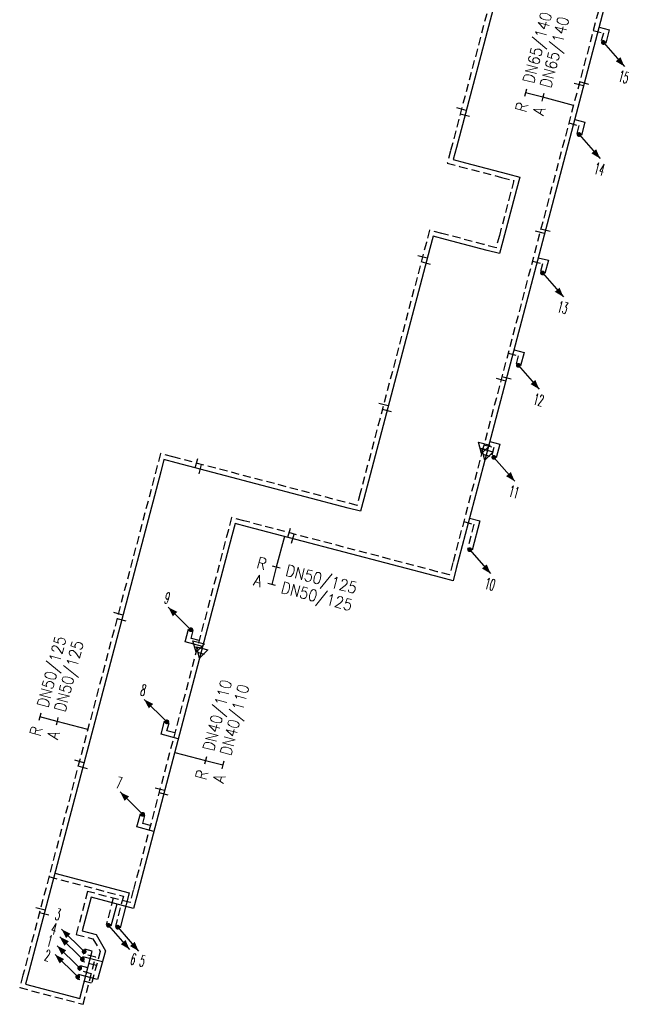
# Model space of a CAD drawing. Header units: millimetres. Extents: x 0 to 118212815, y 0 to 488348790.
# Tile 132 of 143: x 117557782 to 117605738, y 487787127 to 487864536. Entities that reach past the tile are written whole.
import ezdxf
from ezdxf.enums import TextEntityAlignment as Align

# ---------------------------------------------------------------- set-up
doc = ezdxf.new("R2010")
doc.units = ezdxf.units.MM
doc.header["$LTSCALE"] = 200
doc.linetypes.add('HIDDEN2', pattern=[4.7625, 3.175, -1.5875])
for name, color, linetype in [('WW-C-mof', 7, 'Continuous'), ('WW-C-stijgstrang', 7, 'Continuous'), ('WW-C-VERLOOP', 7, 'Continuous'), ('WW-I-diam', 7, 'Continuous'), ('WW-L-aanvoer', 3, 'Continuous'), ('WW-L-retour', 3, 'HIDDEN2')]:
    doc.layers.add(name, color=color, linetype=linetype)
doc.styles.add('DIN17', font='ROMANS.SHX', dxfattribs={"width": 0.9})

# ---------------------------------------------------------------- blocks, each defined once
blk = doc.blocks.new('LR-VERL')
at = {"color": 0, "linetype": 'ByBlock', "lineweight": -2}
blk.add_lwpolyline([(1.08, 0), (-1.08, -1.25), (-1.08, 1.25)], close=True, dxfattribs=at)
blk = doc.blocks.new('LR-mof')
at = {"color": 0, "linetype": 'ByBlock', "lineweight": -2}
blk.add_line((0, -0.75), (0, 0.75), dxfattribs=at)
blk = doc.blocks.new('LR-styg')
at = {"color": 0, "lineweight": -3}
blk.add_line((0, 0), (2.5, 4.33), dxfattribs=at)
at = {"color": 0, "lineweight": -3, "const_width": 0.375}
blk.add_lwpolyline([(-0.19, 0, 1), (0.19, 0, 1)], format="xyb", close=True, dxfattribs=at)
at = {"color": 0, "lineweight": -3}
blk.add_solid([(2.5, 4.33), (1.32, 3.28), (2.18, 2.78)], dxfattribs=at)
at = {"color": 7, "linetype": 'ByBlock', "lineweight": -2, "style": 'DIN17', "width": 0.5}
blk.add_attdef('*1', text='', height=1.8, dxfattribs=at).set_placement((0, -2.5), align=Align.MIDDLE)
blk = doc.blocks.new('LR-DIAO2')
at = {"color": 0, "lineweight": -3}
blk.add_line((0, 0), (0, -5), dxfattribs=at)
at = {"color": 0, "linetype": 'Continuous', "lineweight": -3}
blk.add_line((0, -5), (0, -7.8), dxfattribs=at)
at = {"color": 0, "lineweight": -3}
for points in [[(0.61, -5), (0, -5), (-0.61, -5)], [(0.61, -7.8), (0, -7.8), (-0.61, -7.8)]]:
    blk.add_lwpolyline(points, dxfattribs=at)
at = {"color": 1, "lineweight": -3, "style": 'DIN17', "width": 0.9}
for tag, p in [('*1', (-1.61, -5)), ('*2', (-1.61, -7.78))]:
    blk.add_attdef(tag, text='', height=1.8, dxfattribs=at).set_placement(p, align=Align.MIDDLE_RIGHT)
for tag, p in [('*11', (1.61, -5)), ('*12', (1.61, -7.8))]:
    blk.add_attdef(tag, text='', height=1.8, dxfattribs=at).set_placement(p, align=Align.MIDDLE_LEFT)
blk = doc.blocks.new('LR-DIAB2')
at = {"color": 0, "linetype": 'Continuous', "lineweight": -3}
blk.add_line((0, 5), (0, 7.8), dxfattribs=at)
at = {"color": 0, "lineweight": -3}
blk.add_line((0, 0), (0, 5), dxfattribs=at)
for points in [[(0.61, 7.8), (0, 7.8), (-0.61, 7.8)], [(0.61, 5), (0, 5), (-0.61, 5)]]:
    blk.add_lwpolyline(points, dxfattribs=at)
at = {"color": 1, "lineweight": -3, "style": 'DIN17', "width": 0.9}
for tag, p in [('*1', (-1.61, 7.8)), ('*2', (-1.61, 5.02))]:
    blk.add_attdef(tag, text='', height=1.8, dxfattribs=at).set_placement(p, align=Align.MIDDLE_RIGHT)
for tag, p in [('*11', (1.61, 7.8)), ('*12', (1.61, 5))]:
    blk.add_attdef(tag, text='', height=1.8, dxfattribs=at).set_placement(p, align=Align.MIDDLE_LEFT)

msp = doc.modelspace()

# ---------------------------------------------------------------- linework, layer by layer
at = {"layer": 'WW-L-aanvoer'}
for p, q in [((117598612, 487879272), (117592085, 487854499)), ((117604955, 487870271), (117594422, 487830297)), ((117603291, 487863956), (117604089, 487863746)), ((117604089, 487863746), (117603813, 487862696)), ((117601375, 487856686), (117602171, 487856476)), ((117602171, 487856476), (117601903, 487855459)), ((117592085, 487854499), (117591830, 487853532)), ((117591830, 487853532), (117592797, 487853277)), ((117592797, 487853277), (117596089, 487852410)), ((117596089, 487852410), (117597056, 487852155)), ((117597056, 487852155), (117596802, 487851188)), ((117596802, 487851188), (117595727, 487847111)), ((117590246, 487847521), (117589992, 487846554)), ((117591213, 487847266), (117590246, 487847521)), ((117589992, 487846554), (117584801, 487826856)), ((117594506, 487846399), (117591213, 487847266)), ((117595727, 487847111), (117595473, 487846144)), ((117595473, 487846144), (117594506, 487846399)), ((117598514, 487845826), (117599303, 487845618)), ((117599303, 487845618), (117599028, 487844573)), ((117596605, 487838582), (117597404, 487838372)), ((117597404, 487838372), (117597125, 487837316)), ((117594707, 487831379), (117595488, 487831173)), ((117595488, 487831173), (117595200, 487830080)), ((117594422, 487830297), (117592074, 487821385)), ((117569113, 487829956), (117568858, 487828989)), ((117570080, 487829701), (117569113, 487829956)), ((117583580, 487826144), (117570080, 487829701)), ((117568858, 487828989), (117558501, 487789680)), ((117584801, 487826856), (117584547, 487825889)), ((117584547, 487825889), (117583580, 487826144)), ((117574695, 487824930), (117574440, 487823963)), ((117575662, 487824675), (117574695, 487824930)), ((117593117, 487825344), (117593918, 487825133)), ((117593918, 487825133), (117593309, 487822821)), ((117590852, 487820673), (117575662, 487824675)), ((117574440, 487823963), (117572007, 487814729)), ((117592074, 487821385), (117591819, 487820418)), ((117591819, 487820418), (117590852, 487820673)), ((117570775, 487815628), (117571039, 487816628)), ((117572149, 487815266), (117570775, 487815628)), ((117572007, 487814729), (117566974, 487795629)), ((117568885, 487808355), (117569155, 487809383)), ((117570234, 487807999), (117568885, 487808355)), ((117566983, 487801073), (117567256, 487802108)), ((117568316, 487800722), (117566983, 487801073)), ((117560544, 487797437), (117566388, 487795897)), ((117563383, 487795541), (117562686, 487792895)), ((117566720, 487794662), (117563383, 487795541)), ((117566388, 487795897), (117565662, 487793143)), ((117566974, 487795629), (117566720, 487794662)), ((117565397, 487795010), (117564942, 487793282)), ((117562686, 487792895), (117563783, 487792606)), ((117563783, 487792606), (117564522, 487791342)), ((117562502, 487787592), (117563478, 487791296)), ((117564275, 487790458), (117562752, 487790859)), ((117563478, 487791296), (117562892, 487791451)), ((117564522, 487791342), (117563894, 487789066)), ((117563136, 487789998), (117562545, 487790154)), ((117558501, 487789680), (117558246, 487788713)), ((117563894, 487789066), (117562386, 487789463)), ((117558246, 487788713), (117562502, 487787592))]:
    msp.add_line(p, q, dxfattribs=at)
at = {"layer": 'WW-L-retour'}
for p, q in [((117598342, 487879736), (117591621, 487854229)), ((117604685, 487870739), (117594166, 487830816)), ((117602827, 487863686), (117603625, 487863475)), ((117603625, 487863475), (117603445, 487862793)), ((117600911, 487856415), (117601707, 487856206)), ((117601707, 487856206), (117601536, 487855556)), ((117591621, 487854229), (117591366, 487853262)), ((117591366, 487853262), (117592333, 487853007)), ((117592333, 487853007), (117595625, 487852139)), ((117595625, 487852139), (117596592, 487851884)), ((117596592, 487851884), (117596337, 487850917)), ((117596337, 487850917), (117595457, 487847575)), ((117589976, 487847986), (117589721, 487847019)), ((117590943, 487847731), (117589976, 487847986)), ((117594235, 487846863), (117590943, 487847731)), ((117595457, 487847575), (117595202, 487846608)), ((117589721, 487847019), (117584531, 487827321)), ((117595202, 487846608), (117594235, 487846863)), ((117598050, 487845555), (117598839, 487845348)), ((117598839, 487845348), (117598660, 487844670)), ((117596141, 487838311), (117596939, 487838101)), ((117596939, 487838101), (117596758, 487837413)), ((117594243, 487831108), (117595024, 487830902)), ((117568842, 487830420), (117568587, 487829453)), ((117569809, 487830165), (117568842, 487830420)), ((117594166, 487830816), (117591803, 487821849)), ((117595024, 487830902), (117594833, 487830177)), ((117583309, 487826608), (117569809, 487830165)), ((117568587, 487829453), (117558036, 487789409)), ((117584531, 487827321), (117584276, 487826354)), ((117584276, 487826354), (117583309, 487826608)), ((117574424, 487825394), (117574170, 487824427)), ((117575391, 487825139), (117574424, 487825394)), ((117590582, 487821137), (117575391, 487825139)), ((117592653, 487825073), (117593453, 487824862)), ((117593453, 487824862), (117592941, 487822918)), ((117574170, 487824427), (117571737, 487815194)), ((117591803, 487821849), (117591549, 487820882)), ((117591549, 487820882), (117590582, 487821137)), ((117571240, 487815898), (117571406, 487816531)), ((117571878, 487815730), (117571240, 487815898)), ((117571737, 487815194), (117566704, 487796093)), ((117569349, 487808625), (117569523, 487809286)), ((117569963, 487808464), (117569349, 487808625)), ((117567447, 487801344), (117567623, 487802011)), ((117568046, 487801186), (117567447, 487801344)), ((117560080, 487797166), (117565923, 487795626)), ((117563112, 487796005), (117562221, 487792624)), ((117566449, 487795126), (117563112, 487796005)), ((117565127, 487795474), (117564575, 487793379)), ((117565923, 487795626), (117565294, 487793240)), ((117566704, 487796093), (117566449, 487795126)), ((117562221, 487792624), (117563534, 487792279)), ((117563534, 487792279), (117564113, 487791289)), ((117562773, 487787127), (117563749, 487790832)), ((117563749, 487790832), (117562795, 487791083)), ((117564113, 487791289), (117563425, 487788797)), ((117563811, 487790187), (117562655, 487790491)), ((117558036, 487789409), (117557782, 487788442)), ((117563407, 487789534), (117562448, 487789786)), ((117563425, 487788797), (117562289, 487789096)), ((117557782, 487788442), (117562773, 487787127))]:
    msp.add_line(p, q, dxfattribs=at)

# ---------------------------------------------------------------- block references
at = {"layer": 'WW-C-mof', "linetype": 'Continuous', "xscale": 500.0000000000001, "yscale": 500.0000000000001, "zscale": 500.0000000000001}
for p, rotation in [((117601704, 487859426), 75.23880000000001), ((117602130, 487859549), 75.23880000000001), ((117592484, 487857504), 75.23880000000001), ((117592748, 487857016), 75.23880000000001), ((117599081, 487847978), 75.23880000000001), ((117598648, 487847826), 75.23880000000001), ((117589423, 487845887), 75.23880000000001), ((117589686, 487845394), 75.23880000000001), ((117596023, 487836372), 75.23880000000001), ((117595591, 487836223), 75.23880000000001), ((117586360, 487834262), 75.23880000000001), ((117586632, 487833804), 75.23880000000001), ((117571668, 487829676), 345.2388), ((117571960, 487829206), 345.2388), ((117578946, 487824203), 345.2388), ((117579237, 487823733), 345.2388), ((117565525, 487817829), 75.23880000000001), ((117565790, 487817344), 75.23880000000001), ((117562465, 487806216), 75.23880000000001), ((117562733, 487805743), 75.23880000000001), ((117568795, 487804030), 75.23880000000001), ((117569089, 487803655), 75.23880000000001), ((117559410, 487794622), 75.23880000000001), ((117559698, 487794223), 75.23880000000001)]:
    msp.add_blockref('LR-mof', p, dxfattribs=dict(at, rotation=rotation))
at = {"layer": 'WW-C-mof', "xscale": 375.0000000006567, "yscale": 375.0000000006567, "zscale": 375.0000000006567, "rotation": 255.238799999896}
for p in [(117594166, 487830816), (117594422, 487830297), (117571737, 487815194), (117572007, 487814729)]:
    msp.add_blockref('LR-mof', p, dxfattribs=at)
at = {"layer": 'WW-C-stijgstrang', "linetype": 'Continuous'}
ref = msp.add_blockref('LR-styg', (117603629, 487862745), dxfattribs=dict(at, xscale=499.9999999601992, yscale=499.9999999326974, zscale=500, rotation=251.1615287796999))
ref.add_attrib('*1', '15', dxfattribs={"layer": '0', "color": 7, "linetype": 'ByBlock', "lineweight": -2, "height": 900, "rotation": 345.23882, "style": 'DIN17', "width": 0.5}).set_placement((117605227, 487860031), align=Align.MIDDLE)
ref = msp.add_blockref('LR-styg', (117601720, 487855507), dxfattribs=dict(at, xscale=499.9999999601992, yscale=499.9999999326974, zscale=500, rotation=251.1615287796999))
ref.add_attrib('*1', '14', dxfattribs={"layer": '0', "color": 7, "linetype": 'ByBlock', "lineweight": -2, "height": 900, "rotation": 345.23882, "style": 'DIN17', "width": 0.5}).set_placement((117603318, 487852794), align=Align.MIDDLE)
ref = msp.add_blockref('LR-styg', (117598844, 487844622), dxfattribs=dict(at, xscale=499.9999999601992, yscale=499.9999999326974, zscale=500, rotation=251.1615287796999))
ref.add_attrib('*1', '13', dxfattribs={"layer": '0', "color": 7, "linetype": 'ByBlock', "lineweight": -2, "height": 900, "rotation": 345.23882, "style": 'DIN17', "width": 0.5}).set_placement((117600442, 487841908), align=Align.MIDDLE)
ref = msp.add_blockref('LR-styg', (117596942, 487837365), dxfattribs=dict(at, xscale=499.9999999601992, yscale=499.9999999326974, zscale=500, rotation=251.1615287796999))
ref.add_attrib('*1', '12', dxfattribs={"layer": '0', "color": 7, "linetype": 'ByBlock', "lineweight": -2, "height": 900, "rotation": 345.23882, "style": 'DIN17', "width": 0.5}).set_placement((117598540, 487834651), align=Align.MIDDLE)
ref = msp.add_blockref('LR-styg', (117595017, 487830128), dxfattribs=dict(at, xscale=499.9999999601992, yscale=499.9999999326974, zscale=500, rotation=251.1615287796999))
ref.add_attrib('*1', '11', dxfattribs={"layer": '0', "color": 7, "linetype": 'ByBlock', "lineweight": -2, "height": 900, "rotation": 345.23882, "style": 'DIN17', "width": 0.5}).set_placement((117596615, 487827415), align=Align.MIDDLE)
ref = msp.add_blockref('LR-styg', (117593125, 487822869), dxfattribs=dict(at, xscale=499.9999999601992, yscale=499.9999999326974, zscale=500, rotation=251.1615287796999))
ref.add_attrib('*1', '10', dxfattribs={"layer": '0', "color": 7, "linetype": 'ByBlock', "lineweight": -2, "height": 900, "rotation": 345.23882, "style": 'DIN17', "width": 0.5}).set_placement((117594723, 487820156), align=Align.MIDDLE)
ref = msp.add_blockref('LR-styg', (117571222, 487816579), dxfattribs=dict(at, xscale=499.99999998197, yscale=499.9999999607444, zscale=500, rotation=75.23882126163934))
ref.add_attrib('*1', '9', dxfattribs={"layer": '0', "color": 7, "linetype": 'ByBlock', "lineweight": -2, "height": 900, "rotation": 345.23882, "style": 'DIN17', "width": 0.5}).set_placement((117569378, 487819068), align=Align.MIDDLE)
ref = msp.add_blockref('LR-styg', (117569339, 487809334), dxfattribs=dict(at, xscale=499.99999998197, yscale=499.9999999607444, zscale=500, rotation=75.23882126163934))
ref.add_attrib('*1', '8', dxfattribs={"layer": '0', "color": 7, "linetype": 'ByBlock', "lineweight": -2, "height": 900, "rotation": 345.23882, "style": 'DIN17', "width": 0.5}).set_placement((117567495, 487811823), align=Align.MIDDLE)
ref = msp.add_blockref('LR-styg', (117567439, 487802060), dxfattribs=dict(at, xscale=499.99999998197, yscale=499.9999999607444, zscale=500, rotation=75.23882126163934))
ref.add_attrib('*1', '7', dxfattribs={"layer": '0', "color": 7, "linetype": 'ByBlock', "lineweight": -2, "height": 900, "rotation": 345.23882, "style": 'DIN17', "width": 0.5}).set_placement((117565595, 487804548), align=Align.MIDDLE)
ref = msp.add_blockref('LR-styg', (117562843, 487791267), dxfattribs=dict(at, xscale=499.99999998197, yscale=499.9999999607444, zscale=500, rotation=75.23882126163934))
ref.add_attrib('*1', '3', dxfattribs={"layer": '0', "color": 7, "linetype": 'ByBlock', "lineweight": -2, "height": 900, "rotation": 345.23882, "style": 'DIN17', "width": 0.5}).set_placement((117560796, 487794192), align=Align.MIDDLE)
ref = msp.add_blockref('LR-styg', (117562703, 487790675), dxfattribs=dict(at, xscale=499.99999998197, yscale=499.9999999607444, zscale=500, rotation=75.23882126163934))
ref.add_attrib('*1', '4', dxfattribs={"layer": '0', "color": 7, "linetype": 'ByBlock', "lineweight": -2, "height": 900, "rotation": 345.23882, "style": 'DIN17', "width": 0.5}).set_placement((117560483, 487793054), align=Align.MIDDLE)
ref = msp.add_blockref('LR-styg', (117564758, 487793331), dxfattribs=dict(at, xscale=499.9999999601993, yscale=499.9999999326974, zscale=500, rotation=251.1615287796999))
ref.add_attrib('*1', '6', dxfattribs={"layer": '0', "color": 7, "linetype": 'ByBlock', "lineweight": -2, "height": 900, "rotation": 345.23882, "style": 'DIN17', "width": 0.5}).set_placement((117566702, 487790677), align=Align.MIDDLE)
ref = msp.add_blockref('LR-styg', (117565478, 487793191), dxfattribs=dict(at, xscale=499.9999999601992, yscale=499.9999999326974, zscale=500, rotation=251.1615287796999))
ref.add_attrib('*1', '5', dxfattribs={"layer": '0', "color": 7, "linetype": 'ByBlock', "lineweight": -2, "height": 900, "rotation": 345.23882, "style": 'DIN17', "width": 0.5}).set_placement((117567422, 487790538), align=Align.MIDDLE)
ref = msp.add_blockref('LR-styg', (117562496, 487789970), dxfattribs=dict(at, xscale=499.99999998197, yscale=499.9999999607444, zscale=500, rotation=75.23882126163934))
ref.add_attrib('*1', '1', dxfattribs={"layer": '0', "color": 7, "linetype": 'ByBlock', "lineweight": -2, "height": 900, "rotation": 345.23882, "style": 'DIN17', "width": 0.5}).set_placement((117560146, 487792117), align=Align.MIDDLE)
ref = msp.add_blockref('LR-styg', (117562338, 487789280), dxfattribs=dict(at, xscale=499.99999998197, yscale=499.9999999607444, zscale=500, rotation=75.23882126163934))
ref.add_attrib('*1', '2', dxfattribs={"layer": '0', "color": 7, "linetype": 'ByBlock', "lineweight": -2, "height": 900, "rotation": 345.23882, "style": 'DIN17', "width": 0.5}).set_placement((117559963, 487790966), align=Align.MIDDLE)
at = {"layer": 'WW-C-VERLOOP', "linetype": 'Continuous', "xscale": 375.0000000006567, "yscale": 375.0000000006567, "zscale": 375.0000000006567, "rotation": 255.238799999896}
for p in [(117594166, 487830816), (117594422, 487830297), (117571737, 487815194), (117572007, 487814729)]:
    msp.add_blockref('LR-VERL', p, dxfattribs=at)
at = {"layer": 'WW-I-diam', "linetype": 'Continuous'}
for name, p, xscale, yscale, zscale, rotation, values in [('LR-DIAB2', (117601275, 487857797), 500.0000000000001, 500.0000000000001, 500.0000000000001, 75.23882125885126, {'*1': 'R', '*11': 'DN65/140', '*2': 'A', '*12': 'DN65/140'}), ('LR-DIAO2', (117578568, 487823909), 499.9999999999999, 499.9999999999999, 499.9999999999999, 345.2388212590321, {'*1': 'R', '*11': 'DN50/125', '*2': 'A', '*12': 'DN50/125'}), ('LR-DIAB2', (117563128, 487808735), 499.9999999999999, 499.9999999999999, 499.9999999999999, 75.23882126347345, {'*1': 'R', '*11': 'DN50/125', '*2': 'A', '*12': 'DN50/125'}), ('LR-DIAO2', (117569954, 487806937), 499.9999999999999, 499.9999999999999, 499.9999999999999, 75.23882125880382, {'*1': 'R', '*11': 'DN40/110', '*2': 'A', '*12': 'DN40/110'})]:
    msp.add_blockref(name, p, dxfattribs=dict(at, xscale=xscale, yscale=yscale, zscale=zscale, rotation=rotation)).add_auto_attribs(values)

doc.saveas('drawing.dxf')
